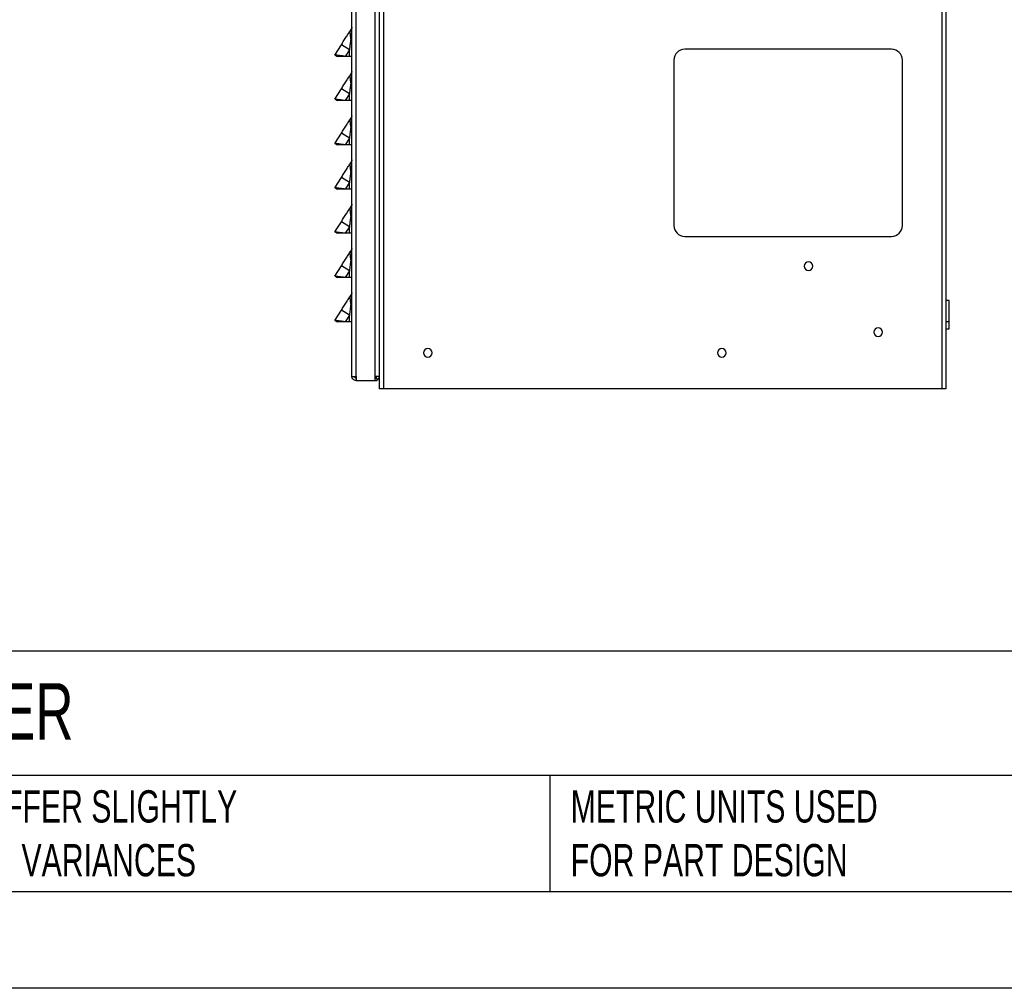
# Model space of a CAD drawing. Header units: millimetres. Extents: x 0 to 1956, y 0 to 1511.
# Tile 8 of 32: x 495 to 947, y 0 to 445. Entities that reach past the tile are written whole.
import ezdxf

# ---------------------------------------------------------------- set-up
doc = ezdxf.new("R2010")
doc.units = ezdxf.units.MM
doc.header["$LTSCALE"] = 7
doc.layers.add('TEXT', color=140, linetype='Continuous', lineweight=25)
doc.styles.add('SLDTEXTSTYLE0', font='TXT', dxfattribs={"width": 0.7})

msp = doc.modelspace()

# ---------------------------------------------------------------- linework, layer by layer
for p, q in [((647.47, 281.12), (647.47, 785.25)), ((649.4, 281.03), (649.4, 785.34)), ((658.14, 281.03), (658.14, 785.34)), ((660.07, 770.68), (660.07, 281.03)), ((662.01, 770.68), (662.01, 275.38)), ((918.42, 770.68), (918.42, 275.38)), ((920.36, 770.68), (920.36, 275.38)), ((646.96, 436.03), (647.47, 436.03)), ((639.7, 428.7), (642.66, 433.43)), ((646.32, 431.14), (642.66, 433.43)), ((646.32, 431.14), (644.42, 428.09)), ((646.32, 428.09), (646.32, 431.14)), ((895.36, 431.38), (800.36, 431.38)), ((639.7, 428.7), (640.67, 428.09)), ((646.32, 428.09), (644.42, 428.09)), ((647.47, 428.09), (646.32, 428.09)), ((795.36, 426.38), (795.36, 350.38)), ((900.36, 350.38), (900.36, 426.38)), ((639.7, 408.38), (642.66, 413.11)), ((646.32, 410.82), (642.66, 413.11)), ((646.96, 415.71), (647.47, 415.71)), ((639.7, 408.38), (640.67, 407.77)), ((646.32, 410.82), (644.42, 407.77)), ((646.32, 407.77), (644.42, 407.77)), ((646.32, 407.77), (646.32, 410.82)), ((647.47, 407.77), (646.32, 407.77)), ((646.96, 395.39), (647.47, 395.39)), ((639.7, 388.06), (642.66, 392.79)), ((646.32, 390.5), (642.66, 392.79)), ((646.32, 390.5), (644.42, 387.45)), ((646.32, 387.45), (646.32, 390.5)), ((639.7, 388.06), (640.67, 387.45)), ((646.32, 387.45), (644.42, 387.45)), ((647.47, 387.45), (646.32, 387.45)), ((639.7, 367.74), (642.66, 372.47)), ((646.32, 370.18), (642.66, 372.47)), ((646.96, 375.07), (647.47, 375.07)), ((639.7, 367.74), (640.67, 367.13)), ((646.32, 370.18), (644.42, 367.13)), ((646.32, 367.13), (644.42, 367.13)), ((646.32, 367.13), (646.32, 370.18)), ((647.47, 367.13), (646.32, 367.13)), ((646.96, 354.75), (647.47, 354.75)), ((639.7, 347.42), (642.66, 352.15)), ((646.32, 349.86), (642.66, 352.15)), ((646.32, 349.86), (644.42, 346.81)), ((646.32, 346.81), (646.32, 349.86)), ((639.7, 347.42), (640.67, 346.81)), ((646.32, 346.81), (644.42, 346.81)), ((647.47, 346.81), (646.32, 346.81)), ((800.36, 345.38), (895.36, 345.38)), ((639.7, 327.1), (642.66, 331.83)), ((646.32, 329.54), (642.66, 331.83)), ((646.96, 334.43), (647.47, 334.43)), ((639.7, 327.1), (640.67, 326.49)), ((646.32, 329.54), (644.42, 326.49)), ((646.32, 326.49), (644.42, 326.49)), ((646.32, 326.49), (646.32, 329.54)), ((647.47, 326.49), (646.32, 326.49)), ((646.96, 314.11), (647.47, 314.11)), ((921.86, 315.92), (920.36, 315.92)), ((921.86, 306.17), (921.86, 315.92)), ((639.7, 306.78), (642.66, 311.51)), ((646.32, 309.22), (642.66, 311.51)), ((646.32, 309.22), (644.42, 306.17)), ((646.32, 306.17), (646.32, 309.22)), ((639.7, 306.78), (640.67, 306.17)), ((646.32, 306.17), (644.42, 306.17)), ((647.47, 306.17), (646.32, 306.17)), ((921.86, 306.17), (920.36, 306.17)), ((921.86, 302.92), (921.86, 306.17)), ((920.36, 302.92), (921.86, 302.92)), ((649.4, 281.03), (649.4, 279.18)), ((660.07, 281.03), (658.14, 281.03)), ((658.14, 279.18), (658.14, 281.03)), ((660.07, 281.03), (660.07, 275.38)), ((660.07, 281.03), (660.07, 281.03)), ((649.4, 279.18), (658.14, 279.18)), ((658.14, 280.33), (658.93, 280.33)), ((658.14, 279.18), (658.93, 279.18)), ((658.93, 280.33), (658.93, 279.18)), ((662.01, 275.38), (660.07, 275.38)), ((918.42, 275.38), (662.01, 275.38)), ((920.36, 275.38), (918.42, 275.38))]:
    msp.add_line(p, q)
at = {"color": 7, "linetype": 'Continuous'}
msp.add_line((1955.82, 0.02), (0.02, 0.02), dxfattribs=at)
for centre, radius, start, end in [((800.36, 426.38), 5, 90, 180), ((895.36, 426.38), 5, 0, 90), ((800.36, 350.38), 5, 180, 270), ((895.36, 350.38), 5, 270, 0), ((857.19, 331.68), 1.98, 0, 180), ((857.19, 331.68), 1.98, 180, 0), ((889.25, 301.44), 1.98, 0, 180), ((889.25, 301.44), 1.98, 180, 0), ((682.36, 291.92), 1.98, 0, 180), ((682.36, 291.92), 1.98, 180, 0), ((817.36, 291.92), 1.98, 0, 180), ((817.36, 291.92), 1.98, 180, 0), ((658.14, 281.12), 0.79, 270, 353.977), ((658.14, 281.12), 1.93, 294.1226, 357.5422)]:
    msp.add_arc(centre, radius, start, end)
for points, knots in [([(642.66, 433.43), (643.05, 434.05), (643.44, 434.68), (644.22, 435.93), (644.61, 436.55), (645.34, 437.72), (645.69, 438.27), (646.32, 439.28), (646.61, 439.74), (646.85, 440.14)], [0, 0, 0, 0, 0.25, 0.25, 0.5, 0.5, 0.75, 0.75, 1, 1, 1, 1]), ([(646.85, 440.14), (646.84, 440.11), (646.81, 440.06), (646.76, 439.98), (646.72, 439.88), (646.68, 439.76), (646.64, 439.59), (646.61, 439.35), (646.6, 439.08), (646.61, 438.86), (646.61, 438.76), (646.61, 438.7), (646.61, 438.67), (646.62, 438.65), (646.62, 438.62), (646.62, 438.59), (646.62, 438.53), (646.63, 438.42), (646.65, 438.24), (646.67, 438.03), (646.7, 437.82), (646.73, 437.62), (646.74, 437.47), (646.75, 437.4)], [0, 0, 0, 0, 0.037158, 0.078937, 0.125454, 0.183035, 0.250493, 0.36598, 0.500084, 0.562042, 0.593111, 0.608681, 0.617291, 0.624288, 0.631112, 0.639931, 0.655602, 0.687011, 0.7498, 0.824616, 0.874702, 0.940703, 1, 1, 1, 1]), ([(647.29, 440.84), (647.28, 440.82), (647.25, 440.77), (647.19, 440.67), (647.1, 440.54), (646.99, 440.35), (646.9, 440.21), (646.85, 440.14)], [0, 0, 0, 0, 0.125072, 0.250152, 0.500317, 0.737211, 1, 1, 1, 1]), ([(647.41, 441.09), (647.38, 441.01), (647.33, 440.88), (647.24, 440.72), (647.2, 440.67), (647.18, 440.63), (647.11, 440.55), (647.05, 440.48), (647.02, 440.44)], [0, 0, 0, 0, 0.468535, 0.709651, 0.717258, 0.721145, 0.852442, 1, 1, 1, 1]), ([(647.33, 440.91), (647.33, 440.91), (647.32, 440.89), (647.31, 440.87), (647.3, 440.85), (647.3, 440.84), (647.29, 440.84)], [0, 0, 0, 0, 0.239707, 0.665578, 0.852466, 1, 1, 1, 1]), ([(647.47, 441.45), (647.46, 441.37), (647.46, 441.26), (647.43, 441.14), (647.41, 441.09), (647.41, 441.09)], [0, 0, 0, 0, 0.604152, 0.9988638, 1, 1, 1, 1]), ([(646.96, 436.03), (646.94, 435.86), (646.9, 435.51), (646.82, 434.95), (646.74, 434.34), (646.64, 433.57), (646.5, 432.5), (646.39, 431.64), (646.32, 431.14)], [0, 0, 0, 0, 0.10396, 0.218211, 0.342756, 0.477597, 0.692973, 1, 1, 1, 1]), ([(646.75, 437.4), (646.84, 437.41), (646.93, 437.42), (647.02, 437.44), (647.16, 437.46), (647.28, 437.5), (647.36, 437.54), (647.43, 437.59), (647.47, 437.63), (647.47, 437.66)], [0.4173971, 0.4173971, 0.4173971, 0.4173971, 0.5822598, 0.5822598, 0.5822598, 0.8733897, 0.8733897, 0.8733897, 1.1645196, 1.1645196, 1.1645196, 1.1645196]), ([(646.75, 437.4), (646.76, 437.32), (646.78, 437.14), (646.82, 436.88), (646.87, 436.6), (646.91, 436.32), (646.95, 436.13), (646.96, 436.03)], [0, 0, 0, 0, 0.18947, 0.383984, 0.583752, 0.789005, 1, 1, 1, 1]), ([(644.42, 428.09), (643.86, 428.16), (643.26, 428.24), (642.1, 428.39), (641.54, 428.46), (640.85, 428.55), (640.65, 428.58), (640.3, 428.62), (640.15, 428.64), (639.81, 428.68), (639.7, 428.7), (639.7, 428.7)], [0, 0, 0, 0, 0.25, 0.25, 0.5, 0.5, 0.625, 0.625, 0.75, 0.75, 1, 1, 1, 1]), ([(644.42, 428.09), (643.98, 428.09), (643.5, 428.09), (642.58, 428.09), (642.14, 428.09), (641.4, 428.09), (641.12, 428.09), (640.75, 428.09), (640.67, 428.09), (640.67, 428.09)], [0, 0, 0, 0, 0.25, 0.25, 0.5, 0.5, 0.75, 0.75, 1, 1, 1, 1]), ([(647.41, 420.77), (647.38, 420.69), (647.33, 420.56), (647.24, 420.4), (647.2, 420.35), (647.18, 420.31), (647.11, 420.23), (647.05, 420.16), (647.02, 420.12)], [0, 0, 0, 0, 0.468535, 0.709651, 0.717258, 0.721145, 0.852442, 1, 1, 1, 1]), ([(647.33, 420.59), (647.33, 420.59), (647.32, 420.57), (647.31, 420.55), (647.3, 420.53), (647.3, 420.52), (647.29, 420.52)], [0, 0, 0, 0, 0.239707, 0.665578, 0.852466, 1, 1, 1, 1]), ([(647.47, 421.13), (647.46, 421.05), (647.46, 420.94), (647.43, 420.82), (647.41, 420.77), (647.41, 420.77)], [0, 0, 0, 0, 0.604152, 0.998864, 1, 1, 1, 1]), ([(642.66, 413.11), (643.05, 413.73), (643.44, 414.36), (644.22, 415.61), (644.61, 416.23), (645.34, 417.4), (645.69, 417.95), (646.32, 418.96), (646.61, 419.42), (646.85, 419.82)], [0, 0, 0, 0, 0.25, 0.25, 0.5, 0.5, 0.75, 0.75, 1, 1, 1, 1]), ([(646.85, 419.82), (646.84, 419.79), (646.81, 419.74), (646.76, 419.66), (646.72, 419.56), (646.68, 419.44), (646.64, 419.27), (646.61, 419.03), (646.6, 418.76), (646.61, 418.54), (646.61, 418.44), (646.61, 418.38), (646.61, 418.35), (646.62, 418.33), (646.62, 418.3), (646.62, 418.27), (646.62, 418.21), (646.63, 418.1), (646.65, 417.92), (646.67, 417.71), (646.7, 417.5), (646.73, 417.3), (646.74, 417.15), (646.75, 417.08)], [0, 0, 0, 0, 0.037158, 0.078937, 0.125454, 0.183035, 0.250493, 0.36598, 0.500084, 0.562042, 0.593111, 0.608681, 0.617291, 0.624288, 0.631112, 0.639931, 0.655602, 0.687011, 0.7498, 0.824616, 0.874702, 0.940703, 1, 1, 1, 1]), ([(646.75, 417.08), (646.84, 417.09), (646.93, 417.1), (647.02, 417.12), (647.16, 417.14), (647.28, 417.18), (647.36, 417.22), (647.43, 417.27), (647.47, 417.31), (647.47, 417.34)], [0.4173971, 0.4173971, 0.4173971, 0.4173971, 0.5822598, 0.5822598, 0.5822598, 0.8733897, 0.8733897, 0.8733897, 1.1645196, 1.1645196, 1.1645196, 1.1645196]), ([(646.75, 417.08), (646.76, 417), (646.78, 416.82), (646.82, 416.56), (646.87, 416.28), (646.91, 416), (646.95, 415.81), (646.96, 415.71)], [0, 0, 0, 0, 0.18947, 0.383984, 0.583752, 0.789005, 1, 1, 1, 1]), ([(647.29, 420.52), (647.28, 420.5), (647.25, 420.45), (647.19, 420.35), (647.1, 420.22), (646.99, 420.03), (646.9, 419.89), (646.85, 419.82)], [0, 0, 0, 0, 0.125072, 0.250152, 0.500317, 0.737211, 1, 1, 1, 1]), ([(646.96, 415.71), (646.94, 415.54), (646.9, 415.19), (646.82, 414.63), (646.74, 414.02), (646.64, 413.25), (646.5, 412.18), (646.39, 411.32), (646.32, 410.82)], [0, 0, 0, 0, 0.10396, 0.218211, 0.342756, 0.477597, 0.692973, 1, 1, 1, 1]), ([(644.42, 407.77), (643.86, 407.84), (643.26, 407.92), (642.1, 408.07), (641.54, 408.14), (640.85, 408.23), (640.65, 408.26), (640.3, 408.3), (640.15, 408.32), (639.81, 408.36), (639.7, 408.38), (639.7, 408.38)], [0, 0, 0, 0, 0.25, 0.25, 0.5, 0.5, 0.625, 0.625, 0.75, 0.75, 1, 1, 1, 1]), ([(644.42, 407.77), (643.98, 407.77), (643.5, 407.77), (642.58, 407.77), (642.14, 407.77), (641.4, 407.77), (641.12, 407.77), (640.75, 407.77), (640.67, 407.77), (640.67, 407.77)], [0, 0, 0, 0, 0.25, 0.25, 0.5, 0.5, 0.75, 0.75, 1, 1, 1, 1]), ([(642.66, 392.79), (643.05, 393.41), (643.44, 394.04), (644.22, 395.29), (644.61, 395.91), (645.34, 397.08), (645.69, 397.63), (646.32, 398.64), (646.61, 399.1), (646.85, 399.5)], [0, 0, 0, 0, 0.25, 0.25, 0.5, 0.5, 0.75, 0.75, 1, 1, 1, 1]), ([(646.85, 399.5), (646.84, 399.47), (646.81, 399.42), (646.76, 399.34), (646.72, 399.24), (646.68, 399.12), (646.64, 398.95), (646.61, 398.71), (646.6, 398.44), (646.61, 398.22), (646.61, 398.12), (646.61, 398.06), (646.61, 398.03), (646.62, 398.01), (646.62, 397.98), (646.62, 397.95), (646.62, 397.89), (646.63, 397.78), (646.65, 397.6), (646.67, 397.39), (646.7, 397.18), (646.73, 396.98), (646.74, 396.83), (646.75, 396.76)], [0, 0, 0, 0, 0.037158, 0.078937, 0.125454, 0.183035, 0.250493, 0.36598, 0.500084, 0.562042, 0.593111, 0.608681, 0.617291, 0.624288, 0.631112, 0.639931, 0.655602, 0.687011, 0.7498, 0.824616, 0.874702, 0.940703, 1, 1, 1, 1]), ([(647.29, 400.2), (647.28, 400.18), (647.25, 400.13), (647.19, 400.03), (647.1, 399.9), (646.99, 399.71), (646.9, 399.57), (646.85, 399.5)], [0, 0, 0, 0, 0.125072, 0.250152, 0.500317, 0.737211, 1, 1, 1, 1]), ([(647.41, 400.45), (647.38, 400.37), (647.33, 400.24), (647.24, 400.08), (647.2, 400.03), (647.18, 399.99), (647.11, 399.91), (647.05, 399.84), (647.02, 399.8)], [0, 0, 0, 0, 0.468535, 0.709651, 0.717258, 0.721145, 0.852442, 1, 1, 1, 1]), ([(647.33, 400.27), (647.33, 400.27), (647.32, 400.25), (647.31, 400.23), (647.3, 400.21), (647.3, 400.2), (647.29, 400.2)], [0, 0, 0, 0, 0.239707, 0.665578, 0.852466, 1, 1, 1, 1]), ([(647.47, 400.81), (647.46, 400.73), (647.46, 400.62), (647.43, 400.5), (647.41, 400.45), (647.41, 400.45)], [0, 0, 0, 0, 0.604152, 0.998864, 1, 1, 1, 1]), ([(646.96, 395.39), (646.94, 395.22), (646.9, 394.87), (646.82, 394.31), (646.74, 393.7), (646.64, 392.93), (646.5, 391.86), (646.39, 391), (646.32, 390.5)], [0, 0, 0, 0, 0.10396, 0.218211, 0.342756, 0.477597, 0.692973, 1, 1, 1, 1]), ([(646.75, 396.76), (646.84, 396.77), (646.93, 396.78), (647.02, 396.8), (647.16, 396.82), (647.28, 396.86), (647.36, 396.9), (647.43, 396.95), (647.47, 396.99), (647.47, 397.02)], [0.4173971, 0.4173971, 0.4173971, 0.4173971, 0.5822598, 0.5822598, 0.5822598, 0.8733897, 0.8733897, 0.8733897, 1.1645196, 1.1645196, 1.1645196, 1.1645196]), ([(646.75, 396.76), (646.76, 396.68), (646.78, 396.5), (646.82, 396.24), (646.87, 395.96), (646.91, 395.68), (646.95, 395.49), (646.96, 395.39)], [0, 0, 0, 0, 0.1894698, 0.383984, 0.5837521, 0.7890055, 1, 1, 1, 1]), ([(644.42, 387.45), (643.86, 387.52), (643.26, 387.6), (642.1, 387.75), (641.54, 387.82), (640.85, 387.91), (640.65, 387.94), (640.3, 387.98), (640.15, 388), (639.81, 388.04), (639.7, 388.06), (639.7, 388.06)], [0, 0, 0, 0, 0.25, 0.25, 0.5, 0.5, 0.625, 0.625, 0.75, 0.75, 1, 1, 1, 1]), ([(644.42, 387.45), (643.98, 387.45), (643.5, 387.45), (642.58, 387.45), (642.14, 387.45), (641.4, 387.45), (641.12, 387.45), (640.75, 387.45), (640.67, 387.45), (640.67, 387.45)], [0, 0, 0, 0, 0.25, 0.25, 0.5, 0.5, 0.75, 0.75, 1, 1, 1, 1]), ([(647.29, 379.88), (647.28, 379.86), (647.25, 379.81), (647.19, 379.71), (647.1, 379.58), (646.99, 379.39), (646.9, 379.25), (646.85, 379.18)], [0, 0, 0, 0, 0.125072, 0.250152, 0.500317, 0.737211, 1, 1, 1, 1]), ([(647.41, 380.13), (647.38, 380.05), (647.33, 379.92), (647.24, 379.76), (647.2, 379.71), (647.18, 379.67), (647.11, 379.59), (647.05, 379.52), (647.02, 379.48)], [0, 0, 0, 0, 0.468535, 0.709651, 0.717258, 0.721145, 0.852442, 1, 1, 1, 1]), ([(647.33, 379.95), (647.33, 379.95), (647.32, 379.93), (647.31, 379.91), (647.3, 379.89), (647.3, 379.88), (647.29, 379.88)], [0, 0, 0, 0, 0.239707, 0.665578, 0.852466, 1, 1, 1, 1]), ([(647.47, 380.49), (647.46, 380.41), (647.46, 380.3), (647.43, 380.18), (647.41, 380.13), (647.41, 380.13)], [0, 0, 0, 0, 0.604152, 0.998864, 1, 1, 1, 1]), ([(642.66, 372.47), (643.05, 373.09), (643.44, 373.72), (644.22, 374.97), (644.61, 375.59), (645.34, 376.76), (645.69, 377.31), (646.32, 378.32), (646.61, 378.78), (646.85, 379.18)], [0, 0, 0, 0, 0.25, 0.25, 0.5, 0.5, 0.75, 0.75, 1, 1, 1, 1]), ([(646.85, 379.18), (646.84, 379.15), (646.81, 379.1), (646.76, 379.02), (646.72, 378.92), (646.68, 378.8), (646.64, 378.63), (646.61, 378.39), (646.6, 378.12), (646.61, 377.9), (646.61, 377.8), (646.61, 377.74), (646.61, 377.71), (646.62, 377.69), (646.62, 377.66), (646.62, 377.63), (646.62, 377.57), (646.63, 377.46), (646.65, 377.28), (646.67, 377.07), (646.7, 376.86), (646.73, 376.66), (646.74, 376.51), (646.75, 376.44)], [0, 0, 0, 0, 0.0371579, 0.0789369, 0.1254536, 0.1830348, 0.2504927, 0.3659804, 0.5000843, 0.5620422, 0.593111, 0.6086813, 0.6172914, 0.6242884, 0.6311118, 0.6399308, 0.6556022, 0.6870112, 0.7498002, 0.8246163, 0.8747021, 0.9407025, 1, 1, 1, 1]), ([(646.75, 376.44), (646.84, 376.45), (646.93, 376.46), (647.02, 376.48), (647.16, 376.5), (647.28, 376.54), (647.36, 376.58), (647.43, 376.63), (647.47, 376.67), (647.47, 376.7)], [0.4173971, 0.4173971, 0.4173971, 0.4173971, 0.5822598, 0.5822598, 0.5822598, 0.8733897, 0.8733897, 0.8733897, 1.1645196, 1.1645196, 1.1645196, 1.1645196]), ([(646.75, 376.44), (646.76, 376.36), (646.78, 376.18), (646.82, 375.92), (646.87, 375.64), (646.91, 375.36), (646.95, 375.17), (646.96, 375.07)], [0, 0, 0, 0, 0.18947, 0.383984, 0.583752, 0.789005, 1, 1, 1, 1]), ([(646.96, 375.07), (646.94, 374.9), (646.9, 374.55), (646.82, 373.99), (646.74, 373.38), (646.64, 372.61), (646.5, 371.54), (646.39, 370.68), (646.32, 370.18)], [0, 0, 0, 0, 0.10396, 0.218211, 0.342756, 0.477597, 0.692973, 1, 1, 1, 1]), ([(644.42, 367.13), (643.86, 367.2), (643.26, 367.28), (642.1, 367.43), (641.54, 367.5), (640.85, 367.59), (640.65, 367.62), (640.3, 367.66), (640.15, 367.68), (639.81, 367.72), (639.7, 367.74), (639.7, 367.74)], [0, 0, 0, 0, 0.25, 0.25, 0.5, 0.5, 0.625, 0.625, 0.75, 0.75, 1, 1, 1, 1]), ([(644.42, 367.13), (643.98, 367.13), (643.5, 367.13), (642.58, 367.13), (642.14, 367.13), (641.4, 367.13), (641.12, 367.13), (640.75, 367.13), (640.67, 367.13), (640.67, 367.13)], [0, 0, 0, 0, 0.25, 0.25, 0.5, 0.5, 0.75, 0.75, 1, 1, 1, 1]), ([(642.66, 352.15), (643.05, 352.77), (643.44, 353.4), (644.22, 354.65), (644.61, 355.27), (645.34, 356.44), (645.69, 356.99), (646.32, 358), (646.61, 358.46), (646.85, 358.86)], [0, 0, 0, 0, 0.25, 0.25, 0.5, 0.5, 0.75, 0.75, 1, 1, 1, 1]), ([(646.85, 358.86), (646.84, 358.83), (646.81, 358.78), (646.76, 358.7), (646.72, 358.6), (646.68, 358.48), (646.64, 358.31), (646.61, 358.07), (646.6, 357.8), (646.61, 357.58), (646.61, 357.48), (646.61, 357.42), (646.61, 357.39), (646.62, 357.37), (646.62, 357.34), (646.62, 357.31), (646.62, 357.25), (646.63, 357.14), (646.65, 356.96), (646.67, 356.75), (646.7, 356.54), (646.73, 356.34), (646.74, 356.19), (646.75, 356.12)], [0, 0, 0, 0, 0.0371579, 0.0789369, 0.1254536, 0.1830348, 0.2504927, 0.3659804, 0.5000843, 0.5620422, 0.593111, 0.6086813, 0.6172914, 0.6242884, 0.6311118, 0.6399308, 0.6556022, 0.6870112, 0.7498002, 0.8246163, 0.8747021, 0.9407025, 1, 1, 1, 1]), ([(647.29, 359.56), (647.28, 359.54), (647.25, 359.49), (647.19, 359.39), (647.1, 359.26), (646.99, 359.07), (646.9, 358.93), (646.85, 358.86)], [0, 0, 0, 0, 0.125072, 0.250152, 0.500317, 0.737211, 1, 1, 1, 1]), ([(647.41, 359.81), (647.38, 359.73), (647.33, 359.6), (647.24, 359.44), (647.2, 359.39), (647.18, 359.35), (647.11, 359.27), (647.05, 359.2), (647.02, 359.16)], [0, 0, 0, 0, 0.468535, 0.709651, 0.717258, 0.721145, 0.852442, 1, 1, 1, 1]), ([(647.33, 359.63), (647.33, 359.63), (647.32, 359.61), (647.31, 359.59), (647.3, 359.57), (647.3, 359.56), (647.29, 359.56)], [0, 0, 0, 0, 0.239707, 0.665578, 0.852466, 1, 1, 1, 1]), ([(647.47, 360.17), (647.46, 360.09), (647.46, 359.98), (647.43, 359.86), (647.41, 359.81), (647.41, 359.81)], [0, 0, 0, 0, 0.604152, 0.9988638, 1, 1, 1, 1]), ([(646.96, 354.75), (646.94, 354.58), (646.9, 354.23), (646.82, 353.67), (646.74, 353.06), (646.64, 352.29), (646.5, 351.22), (646.39, 350.36), (646.32, 349.86)], [0, 0, 0, 0, 0.10396, 0.218211, 0.342756, 0.477597, 0.692973, 1, 1, 1, 1]), ([(646.75, 356.12), (646.84, 356.13), (646.93, 356.14), (647.02, 356.16), (647.16, 356.18), (647.28, 356.22), (647.36, 356.26), (647.43, 356.31), (647.47, 356.35), (647.47, 356.38)], [0.4173971, 0.4173971, 0.4173971, 0.4173971, 0.5822598, 0.5822598, 0.5822598, 0.8733897, 0.8733897, 0.8733897, 1.1645196, 1.1645196, 1.1645196, 1.1645196]), ([(646.75, 356.12), (646.76, 356.04), (646.78, 355.86), (646.82, 355.6), (646.87, 355.32), (646.91, 355.04), (646.95, 354.85), (646.96, 354.75)], [0, 0, 0, 0, 0.1894698, 0.383984, 0.5837521, 0.7890055, 1, 1, 1, 1]), ([(644.42, 346.81), (643.86, 346.88), (643.26, 346.96), (642.1, 347.11), (641.54, 347.18), (640.85, 347.27), (640.65, 347.3), (640.3, 347.34), (640.15, 347.36), (639.81, 347.4), (639.7, 347.42), (639.7, 347.42)], [0, 0, 0, 0, 0.25, 0.25, 0.5, 0.5, 0.625, 0.625, 0.75, 0.75, 1, 1, 1, 1]), ([(644.42, 346.81), (643.98, 346.81), (643.5, 346.81), (642.58, 346.81), (642.14, 346.81), (641.4, 346.81), (641.12, 346.81), (640.75, 346.81), (640.67, 346.81), (640.67, 346.81)], [0, 0, 0, 0, 0.25, 0.25, 0.5, 0.5, 0.75, 0.75, 1, 1, 1, 1]), ([(647.29, 339.24), (647.28, 339.22), (647.25, 339.17), (647.19, 339.07), (647.1, 338.94), (646.99, 338.75), (646.9, 338.61), (646.85, 338.54)], [0, 0, 0, 0, 0.125072, 0.250152, 0.500317, 0.737211, 1, 1, 1, 1]), ([(647.41, 339.49), (647.38, 339.41), (647.33, 339.28), (647.24, 339.12), (647.2, 339.07), (647.18, 339.03), (647.11, 338.95), (647.05, 338.88), (647.02, 338.84)], [0, 0, 0, 0, 0.468535, 0.709651, 0.717258, 0.721145, 0.852442, 1, 1, 1, 1]), ([(647.33, 339.31), (647.33, 339.31), (647.32, 339.29), (647.31, 339.27), (647.3, 339.25), (647.3, 339.24), (647.29, 339.24)], [0, 0, 0, 0, 0.239707, 0.665578, 0.852466, 1, 1, 1, 1]), ([(647.47, 339.85), (647.46, 339.77), (647.46, 339.66), (647.43, 339.54), (647.41, 339.49), (647.41, 339.49)], [0, 0, 0, 0, 0.604152, 0.998864, 1, 1, 1, 1]), ([(642.66, 331.83), (643.05, 332.45), (643.44, 333.08), (644.22, 334.33), (644.61, 334.95), (645.34, 336.12), (645.69, 336.67), (646.32, 337.68), (646.61, 338.14), (646.85, 338.54)], [0, 0, 0, 0, 0.25, 0.25, 0.5, 0.5, 0.75, 0.75, 1, 1, 1, 1]), ([(646.85, 338.54), (646.84, 338.51), (646.81, 338.46), (646.76, 338.38), (646.72, 338.28), (646.68, 338.16), (646.64, 337.99), (646.61, 337.75), (646.6, 337.48), (646.61, 337.26), (646.61, 337.16), (646.61, 337.1), (646.61, 337.07), (646.62, 337.05), (646.62, 337.02), (646.62, 336.99), (646.62, 336.93), (646.63, 336.82), (646.65, 336.64), (646.67, 336.43), (646.7, 336.22), (646.73, 336.02), (646.74, 335.87), (646.75, 335.8)], [0, 0, 0, 0, 0.037158, 0.078937, 0.125454, 0.183035, 0.250493, 0.36598, 0.500084, 0.562042, 0.593111, 0.608681, 0.617291, 0.624288, 0.631112, 0.639931, 0.655602, 0.687011, 0.7498, 0.824616, 0.874702, 0.940703, 1, 1, 1, 1]), ([(646.75, 335.8), (646.84, 335.81), (646.93, 335.82), (647.02, 335.84), (647.16, 335.86), (647.28, 335.9), (647.36, 335.94), (647.43, 335.99), (647.47, 336.03), (647.47, 336.06)], [0.4173971, 0.4173971, 0.4173971, 0.4173971, 0.5822598, 0.5822598, 0.5822598, 0.8733897, 0.8733897, 0.8733897, 1.1645196, 1.1645196, 1.1645196, 1.1645196]), ([(646.75, 335.8), (646.76, 335.72), (646.78, 335.54), (646.82, 335.28), (646.87, 335), (646.91, 334.72), (646.95, 334.53), (646.96, 334.43)], [0, 0, 0, 0, 0.18947, 0.383984, 0.583752, 0.789005, 1, 1, 1, 1]), ([(646.96, 334.43), (646.94, 334.26), (646.9, 333.91), (646.82, 333.35), (646.74, 332.74), (646.64, 331.97), (646.5, 330.9), (646.39, 330.04), (646.32, 329.54)], [0, 0, 0, 0, 0.10396, 0.218211, 0.342756, 0.477597, 0.692973, 1, 1, 1, 1]), ([(644.42, 326.49), (643.86, 326.56), (643.26, 326.64), (642.1, 326.79), (641.54, 326.86), (640.85, 326.95), (640.65, 326.98), (640.3, 327.02), (640.15, 327.04), (639.81, 327.08), (639.7, 327.1), (639.7, 327.1)], [0, 0, 0, 0, 0.25, 0.25, 0.5, 0.5, 0.625, 0.625, 0.75, 0.75, 1, 1, 1, 1]), ([(644.42, 326.49), (643.98, 326.49), (643.5, 326.49), (642.58, 326.49), (642.14, 326.49), (641.4, 326.49), (641.12, 326.49), (640.75, 326.49), (640.67, 326.49), (640.67, 326.49)], [0, 0, 0, 0, 0.25, 0.25, 0.5, 0.5, 0.75, 0.75, 1, 1, 1, 1]), ([(642.66, 311.51), (643.05, 312.13), (643.44, 312.76), (644.22, 314.01), (644.61, 314.63), (645.34, 315.8), (645.69, 316.35), (646.32, 317.36), (646.61, 317.82), (646.85, 318.22)], [0, 0, 0, 0, 0.25, 0.25, 0.5, 0.5, 0.75, 0.75, 1, 1, 1, 1]), ([(646.85, 318.22), (646.84, 318.19), (646.81, 318.14), (646.76, 318.06), (646.72, 317.96), (646.68, 317.84), (646.64, 317.67), (646.61, 317.43), (646.6, 317.16), (646.61, 316.94), (646.61, 316.84), (646.61, 316.78), (646.61, 316.75), (646.62, 316.73), (646.62, 316.7), (646.62, 316.67), (646.62, 316.61), (646.63, 316.5), (646.65, 316.32), (646.67, 316.11), (646.7, 315.9), (646.73, 315.7), (646.74, 315.55), (646.75, 315.48)], [0, 0, 0, 0, 0.037158, 0.078937, 0.125454, 0.183035, 0.250493, 0.36598, 0.500084, 0.562042, 0.593111, 0.608681, 0.617291, 0.624288, 0.631112, 0.639931, 0.655602, 0.687011, 0.7498, 0.824616, 0.874702, 0.940703, 1, 1, 1, 1]), ([(647.29, 318.92), (647.28, 318.9), (647.25, 318.85), (647.19, 318.75), (647.1, 318.62), (646.99, 318.43), (646.9, 318.29), (646.85, 318.22)], [0, 0, 0, 0, 0.125072, 0.250152, 0.500317, 0.737211, 1, 1, 1, 1]), ([(647.41, 319.17), (647.38, 319.09), (647.33, 318.96), (647.24, 318.8), (647.2, 318.75), (647.18, 318.71), (647.11, 318.63), (647.05, 318.56), (647.02, 318.52)], [0, 0, 0, 0, 0.468535, 0.709651, 0.717258, 0.721145, 0.852442, 1, 1, 1, 1]), ([(647.33, 318.99), (647.33, 318.99), (647.32, 318.97), (647.31, 318.95), (647.3, 318.93), (647.3, 318.92), (647.29, 318.92)], [0, 0, 0, 0, 0.2397065, 0.6655783, 0.8524664, 1, 1, 1, 1]), ([(647.47, 319.53), (647.46, 319.45), (647.46, 319.34), (647.43, 319.22), (647.41, 319.17), (647.41, 319.17)], [0, 0, 0, 0, 0.604152, 0.998864, 1, 1, 1, 1]), ([(646.96, 314.11), (646.94, 313.94), (646.9, 313.59), (646.82, 313.03), (646.74, 312.42), (646.64, 311.65), (646.5, 310.58), (646.39, 309.72), (646.32, 309.22)], [0, 0, 0, 0, 0.1039603, 0.2182112, 0.3427559, 0.4775972, 0.6929733, 1, 1, 1, 1]), ([(646.75, 315.48), (646.84, 315.49), (646.93, 315.5), (647.02, 315.52), (647.16, 315.54), (647.28, 315.58), (647.36, 315.62), (647.43, 315.67), (647.47, 315.71), (647.47, 315.74)], [0.4173971, 0.4173971, 0.4173971, 0.4173971, 0.5822598, 0.5822598, 0.5822598, 0.8733897, 0.8733897, 0.8733897, 1.1645196, 1.1645196, 1.1645196, 1.1645196]), ([(646.75, 315.48), (646.76, 315.4), (646.78, 315.22), (646.82, 314.96), (646.87, 314.68), (646.91, 314.4), (646.95, 314.21), (646.96, 314.11)], [0, 0, 0, 0, 0.18947, 0.383984, 0.583752, 0.789005, 1, 1, 1, 1]), ([(644.42, 306.17), (643.86, 306.24), (643.26, 306.32), (642.1, 306.47), (641.54, 306.54), (640.85, 306.63), (640.65, 306.66), (640.3, 306.7), (640.15, 306.72), (639.81, 306.76), (639.7, 306.78), (639.7, 306.78)], [0, 0, 0, 0, 0.25, 0.25, 0.5, 0.5, 0.625, 0.625, 0.75, 0.75, 1, 1, 1, 1]), ([(644.42, 306.17), (643.98, 306.17), (643.5, 306.17), (642.58, 306.17), (642.14, 306.17), (641.4, 306.17), (641.12, 306.17), (640.75, 306.17), (640.67, 306.17), (640.67, 306.17)], [0, 0, 0, 0, 0.25, 0.25, 0.5, 0.5, 0.75, 0.75, 1, 1, 1, 1]), ([(647.47, 281.12), (647.47, 281.11), (647.52, 281.1), (647.71, 281.09), (647.86, 281.08), (648.21, 281.07), (648.43, 281.06), (648.89, 281.05), (649.15, 281.04), (649.4, 281.03)], [0, 0, 0, 0, 0.25, 0.25, 0.5, 0.5, 0.75, 0.75, 1, 1, 1, 1]), ([(649.4, 279.18), (649.15, 279.18), (648.89, 279.23), (648.43, 279.43), (648.21, 279.57), (647.86, 279.93), (647.71, 280.14), (647.52, 280.61), (647.47, 280.86), (647.47, 281.12)], [0, 0, 0, 0, 0.25, 0.25, 0.5, 0.5, 0.75, 0.75, 1, 1, 1, 1]), ([(648.61, 281.12), (648.61, 280.91), (648.7, 280.7), (648.99, 280.41), (649.19, 280.33), (649.4, 280.33)], [0, 0, 0, 0, 0.5, 0.5, 1, 1, 1, 1])]:
    msp.add_open_spline(points, degree=3, knots=knots)
at = {"layer": 'TEXT'}
for p, q in [((1911.35, 154.88), (44.45, 154.88)), ((1911.35, 97.79), (44.45, 97.79)), ((738.39, 97.79), (738.39, 44.45)), ((44.45, 44.45), (1911.35, 44.45))]:
    msp.add_line(p, q, dxfattribs=at)

# ---------------------------------------------------------------- texts
at = {"layer": 'TEXT', "attachment_point": 1, "style": 'SLDTEXTSTYLE0'}
for s, insert, char_height in [('PFANNENBERG DTS AIR CONDITIONER', (55.76, 140.16), 25.9292), ("PART DIMENSIONS MAY DIFFER SLIGHTLY ^JDUE TO MANUFACTURER'S VARIANCES", (307.39, 90.98), 14.8167), ('METRIC UNITS USED ^JFOR PART DESIGN', (747.98, 90.98), 14.8167)]:
    msp.add_mtext(s, dxfattribs=dict(at, insert=insert, char_height=char_height))

doc.saveas('drawing.dxf')
